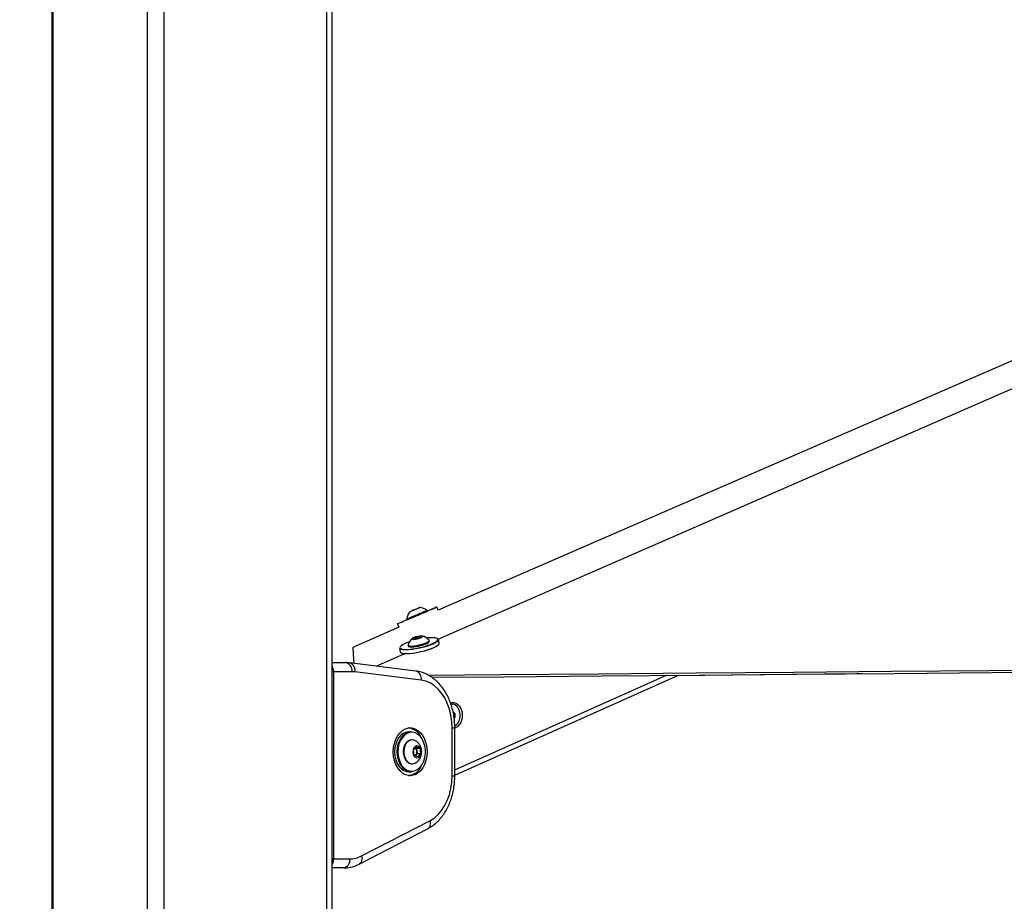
# Model space of a CAD drawing. Header units: millimetres. Extents: x 59675 to 443956, y 27057 to 412240.
# Tile 4 of 67: x 87856 to 109441, y 146581 to 165900. Entities that reach past the tile are written whole.
import ezdxf

# ---------------------------------------------------------------- set-up
doc = ezdxf.new("R2010")
doc.units = ezdxf.units.MM
doc.header["$LTSCALE"] = 50
doc.layers.add('COMPONENT_GEOMETRY', color=7, linetype='Continuous')
doc.styles.add('SLDTEXTSTYLE0', font='TXT', dxfattribs={"width": 0.75})
doc.dimstyles.new('SLDDIMSTYLE2', dxfattribs={"dimtxt": 2500, "dimasz": 165.1, "dimexe": 0, "dimexo": 0.0625, "dimgap": 625, "dimtad": 0, "dimtih": 1, "dimtoh": 1, "dimdec": 0, "dimrnd": 1e-09, "dimzin": 12, "dimdsep": 46, "dimtxsty": 'SLDTEXTSTYLE0', "dimsah": 1, "dimcen": 0.09, "dimadec": 0, "dimazin": 3, "dimtfac": 1, "dimtdec": 0, "dimtofl": 0, "dimtmove": 0, "dimatfit": 3, "dimfxl": 1, "dimfrac": 2, "dimtolj": 1, "dimtzin": 12, "dimarcsym": 0})

# ---------------------------------------------------------------- blocks, each defined once
blk = doc.blocks.new('_D_4')
at = {"layer": 'COMPONENT_GEOMETRY', "color": 7}
for p, q in [((94429, 186096), (66978, 186096)), ((67137, 186096), (67137, 117211)), ((62135, 116703), (61374, 116703)), ((61374, 116703), (61374, 112735)), ((72139, 116703), (72901, 116703)), ((72901, 116703), (72901, 112735)), ((61374, 112735), (62135, 112735)), ((72901, 112735), (72139, 112735)), ((67137, 40110), (67137, 108994)), ((82736, 40110), (66978, 40110))]:
    blk.add_line(p, q, dxfattribs=at)
for points in [[(67137, 186096), (67112, 185931), (67163, 185931)], [(67137, 40110), (67163, 40275), (67112, 40275)]]:
    blk.add_solid(points, dxfattribs=at)
at = {"layer": 'COMPONENT_GEOMETRY', "color": 7, "char_height": 2500, "attachment_point": 1, "style": 'SLDTEXTSTYLE0'}
for s, insert in [('9\'6.95"', (62135, 115957)), ('2920', (63443, 112217))]:
    blk.add_mtext(s, dxfattribs=dict(at, insert=insert))
blk = doc.blocks.new('_D_5')
at = {"layer": 'COMPONENT_GEOMETRY', "color": 7}
for p, q in [((239590, 151446), (257678, 151446)), ((257519, 151446), (257519, 99886)), ((252518, 99378), (251756, 99378)), ((251756, 99378), (251756, 95410)), ((262521, 99378), (263283, 99378)), ((263283, 99378), (263283, 95410)), ((251756, 95410), (252518, 95410)), ((263283, 95410), (262521, 95410)), ((257519, 40110), (257519, 91669)), ((98713, 40110), (257678, 40110))]:
    blk.add_line(p, q, dxfattribs=at)
for points in [[(257519, 151446), (257494, 151281), (257545, 151281)], [(257519, 40110), (257545, 40275), (257494, 40275)]]:
    blk.add_solid(points, dxfattribs=at)
at = {"layer": 'COMPONENT_GEOMETRY', "color": 7, "char_height": 2500, "attachment_point": 1, "style": 'SLDTEXTSTYLE0'}
for s, insert in [('7\'3.67"', (252518, 98632)), ('2227', (253825, 94892))]:
    blk.add_mtext(s, dxfattribs=dict(at, insert=insert))

msp = doc.modelspace()

# ---------------------------------------------------------------- linework, layer by layer
at = {"color": 7, "linetype": 'Continuous', "lineweight": 25}
for p, q in [((88559.19, 185584.55), (88559.19, 41884.54)), ((94704.43, 41884.54), (94704.43, 185584.55)), ((96510.71, 152969.26), (96445.23, 152941.31)), ((96445.23, 152941.31), (96451.71, 152944.21)), ((96451.71, 152944.21), (96523.69, 152975.04)), ((96451.76, 152944.1), (96451.71, 152944.21)), ((96582.68, 153000.1), (96510.71, 152969.26)), ((96523.69, 152975.04), (96589.17, 153002.99)), ((96523.77, 152974.86), (96523.69, 152975.04)), ((96589.17, 153002.99), (96582.68, 153000.1)), ((96789.63, 152939.15), (96782.16, 152956.62)), ((97033.32, 152960.65), (97003.4, 153030.6)), ((96139.16, 152660.87), (96171.17, 152586.05)), ((96345.45, 152769.79), (96352.92, 152752.32)), ((96171.17, 152586.05), (95158.28, 152145.95)), ((96370.33, 152195.06), (96374.38, 152176.95)), ((96495.69, 152337.24), (96515.65, 152359.83)), ((96556.93, 152337.24), (96495.69, 152337.24)), ((96515.65, 152359.83), (96596.83, 152382.42)), ((96520.69, 152337.24), (96515.65, 152359.83)), ((96638.12, 152359.83), (96556.93, 152337.24)), ((96596.83, 152382.42), (96658.07, 152382.42)), ((96604, 152350.34), (96596.83, 152382.42)), ((96658.07, 152382.42), (96638.12, 152359.83)), ((96837.96, 152280.48), (96833.91, 152298.6)), ((97052.31, 152238.26), (97035.28, 152314.55)), ((95158.29, 152145.94), (95158.28, 152145.95)), ((95158.29, 152145.89), (95158.28, 152145.95)), ((96329.22, 152016.1), (95679.38, 151732.59)), ((96181.32, 152123.81), (96198.35, 152047.53)), ((94704.43, 151811.17), (94999.59, 151811.17)), ((96541.66, 151625.9), (95088.85, 151805.66)), ((94732.96, 151611.17), (94732.96, 147511.17)), ((95141.01, 151611.17), (94732.96, 151611.17)), ((96658.52, 151427.42), (95205.72, 151607.17)), ((97394.85, 149345.28), (102298.59, 151535.75)), ((97342.34, 150899.09), (97332.87, 150899.09)), ((97357.85, 150729.53), (97395.73, 150697.75)), ((97363.4, 150697.75), (97395.73, 150697.75)), ((97395.73, 150697.75), (97395.01, 150611.15)), ((97378.54, 150611.15), (97395.01, 150611.15)), ((97395.01, 150611.15), (97380.55, 150599.67)), ((96441.78, 150294.67), (96385.22, 150294.67)), ((97336.27, 149332.93), (97336.27, 150381.42)), ((97394.85, 149332.93), (97394.85, 150381.42)), ((96462.29, 150119.67), (96448.86, 150119.67)), ((96487.98, 149893.3), (96548.88, 149970.21)), ((96504.63, 149780.26), (96487.98, 149893.3)), ((96529.06, 149945.19), (96552.89, 149934.09)), ((96569.54, 149821.05), (96539.09, 149782.59)), ((96548.88, 149970.21), (96626.43, 149934.09)), ((96552.89, 149934.09), (96626.43, 149934.09)), ((96552.89, 149934.09), (96561.21, 149877.57)), ((96561.21, 149877.57), (96569.54, 149821.05)), ((96569.54, 149821.05), (96643.08, 149821.05)), ((96643.08, 149821.05), (96582.18, 149744.13)), ((96626.43, 149934.09), (96643.08, 149821.05)), ((96448.86, 149594.67), (96462.29, 149594.67)), ((96582.18, 149744.13), (96504.63, 149780.26)), ((96539.09, 149782.59), (96528.46, 149769.16)), ((96385.22, 149419.67), (96441.78, 149419.67)), ((95348.39, 147574.49), (96847.75, 148346.25)), ((95298.5, 147396.66), (96797.86, 148168.43)), ((94732.96, 147511.17), (95094.46, 147511.17)), ((94953.04, 147311.17), (94704.43, 147311.17))]:
    msp.add_line(p, q, dxfattribs=at)
at = {"color": 8, "linetype": 'Continuous', "lineweight": 25}
for p, q in [((88586.12, 185584.55), (88586.12, 41884.54)), ((90647.04, 185584.55), (90647.04, 41884.54)), ((91016.6, 185584.55), (91016.6, 41884.54)), ((94583.7, 185584.55), (94583.7, 41884.54)), ((94704.43, 151611.17), (94732.96, 151611.17)), ((97394.85, 149459), (102039.04, 151533.53)), ((97336.27, 150381.42), (97394.85, 150381.42)), ((97336.27, 149332.93), (97394.85, 149332.93)), ((94704.43, 147511.17), (94732.96, 147511.17))]:
    msp.add_line(p, q, dxfattribs=at)
at = {"color": 7, "linetype": 'Continuous', "lineweight": 25, "flags": 128}
for points in [[(124723.77, 164992.23), (108631.6, 158000.14), (97033.32, 152960.65)], [(117997.24, 161469.17), (102000.96, 154490.47), (97034.22, 152323.66)], [(96352.72, 152752.78), (96306.29, 152732.87), (96244.79, 152706.47), (96195.84, 152685.43), (96161.31, 152670.55), (96142.55, 152662.4), (96140.25, 152661.3), (96154.52, 152667.28), (96184.81, 152680.12), (96229.95, 152699.33), (96288.21, 152724.16), (96357.34, 152753.66), (96434.7, 152786.7), (96517.31, 152822.02), (96601.98, 152858.24), (96685.48, 152893.98), (96764.59, 152927.87), (96836.28, 152958.6), (96897.77, 152984.99), (96946.72, 153006.04), (96981.25, 153020.92), (97000.01, 153029.07), (97002.31, 153030.17), (96988.03, 153024.19), (96957.75, 153011.35), (96912.61, 152992.14), (96854.35, 152967.31), (96789.44, 152939.61)], [(96345.45, 152769.79), (96349.45, 152771.44), (96368.61, 152779.55), (96402.26, 152793.88), (96447.88, 152813.34), (96502.1, 152836.5), (96560.91, 152861.64), (96619.92, 152886.9), (96674.78, 152910.4), (96721.39, 152930.4), (96756.33, 152945.42), (96776.99, 152954.33), (96782.17, 152956.62)], [(96352.92, 152752.32), (96356.92, 152753.97), (96376.09, 152762.09), (96409.73, 152776.41), (96455.36, 152795.87), (96509.58, 152819.03), (96568.38, 152844.18), (96627.39, 152869.43), (96682.25, 152892.93), (96728.87, 152912.93), (96763.8, 152927.95), (96784.46, 152936.87), (96789.63, 152939.15)], [(96408.38, 152925.61), (96413.26, 152927.64), (96433.97, 152936.44), (96467.34, 152950.68), (96508.3, 152968.19), (96550.62, 152986.3), (96587.85, 153002.26), (96614.33, 153013.63), (96626.02, 153018.69), (96621.14, 153016.66), (96600.43, 153007.86), (96567.06, 152993.62), (96526.09, 152976.12), (96483.78, 152958.01), (96446.54, 152942.05), (96420.07, 152930.67), (96408.38, 152925.61)], [(96496.81, 152324.06), (96535.04, 152326.79), (96579.64, 152334.54), (96623.82, 152346.14), (96660.85, 152359.83), (96685.1, 152373.52), (96692.88, 152385.12), (96682.99, 152392.88), (96656.95, 152395.6), (96618.72, 152392.88), (96574.13, 152385.12), (96529.95, 152373.52), (96492.91, 152359.83), (96468.66, 152346.14), (96460.89, 152334.54), (96470.77, 152326.79), (96496.81, 152324.06)], [(96396.65, 152264.76), (96385.78, 152260.99), (96318.87, 152235.24), (96263.71, 152209.22), (96222.58, 152184), (96197.16, 152160.61), (96188.47, 152140), (96194.17, 152125.73)], [(97035.28, 152314.55), (97033.5, 152299.84), (97015.95, 152277.21), (96981.72, 152252.21), (96932.2, 152225.85), (96869.42, 152199.23), (96795.95, 152173.41), (96714.79, 152149.48), (96629.28, 152128.39), (96542.9, 152111.03), (96459.21, 152098.09), (96381.61, 152090.1), (96313.3, 152087.41)], [(96330.34, 152011.12), (96398.65, 152013.82), (96476.25, 152021.8), (96559.94, 152034.74), (96646.32, 152052.11), (96731.83, 152073.19), (96812.98, 152097.13), (96886.46, 152122.94), (96949.24, 152149.57), (96998.76, 152175.92), (97032.99, 152200.93), (97050.54, 152223.55), (97052.31, 152238.26)], [(96370.52, 152200.78), (96370.08, 152198.01), (96378.04, 152185.71), (96402.61, 152177.95), (96441.98, 152175.3)], [(96374.38, 152176.95), (96382.08, 152167.6), (96406.66, 152159.83), (96446.03, 152157.18)], [(97035.66, 152200.44), (97025.8, 152190.06), (96992.35, 152165.63), (96943.96, 152139.88), (96882.62, 152113.86), (96810.82, 152088.64), (96731.52, 152065.25), (96647.97, 152044.65), (96563.57, 152027.68), (96481.78, 152015.03), (96405.96, 152007.23), (96379.3, 152005.61)], [(96441.98, 152175.3), (96493.23, 152177.95), (96552.55, 152185.71), (96615.55, 152198.01), (96677.56, 152213.92), (96733.96, 152232.28), (96780.59, 152251.71), (96813.99, 152270.79), (96831.67, 152288.08), (96832.33, 152302.32), (96831.31, 152303.7)], [(96446.03, 152157.18), (96497.27, 152159.83), (96556.6, 152167.6), (96619.6, 152179.89), (96681.6, 152195.8), (96738.01, 152214.16), (96784.64, 152233.6), (96818.04, 152252.67), (96835.72, 152269.97), (96837.96, 152280.48)], [(97023.82, 152318.8), (97021.78, 152326.41), (97004.9, 152341.3), (96971.69, 152351.57), (96923.52, 152356.81), (96862.36, 152356.81), (96790.7, 152351.57), (96780.43, 152350.48)], [(95158.29, 152145.94), (95158.58, 152141.26), (95159.77, 152122.56), (95160.96, 152103.86), (95162.13, 152085.19), (95163.29, 152066.53), (95164.45, 152047.88), (95166.75, 152010.64), (95167.88, 151992.04), (95169, 151973.46), (95170.12, 151954.89), (95171.23, 151936.34), (95172.33, 151917.81), (95173.42, 151899.29), (95174.51, 151880.78), (95175.59, 151862.29), (95176.66, 151843.82), (95177.72, 151825.36), (95178.78, 151806.91), (95179.49, 151794.44)], [(96313.3, 152087.41), (96257.07, 152090.1), (96215.21, 152098.09), (96189.45, 152111.03), (96181.32, 152123.81)], [(96198.35, 152047.53), (96206.49, 152034.74), (96232.25, 152021.8), (96274.11, 152013.82), (96317.56, 152011.24)], [(96815.35, 151534.85), (98401.72, 151548.4), (100543.34, 151566.71), (102684.97, 151585.02), (104826.6, 151603.35), (106968.22, 151621.68), (109109.85, 151640.02), (111251.48, 151658.37), (113393.1, 151676.73), (115534.73, 151695.11), (117676.36, 151713.49), (119817.98, 151731.89), (121959.61, 151750.3), (124101.23, 151768.72), (126242.86, 151787.15), (128384.49, 151805.6), (130526.11, 151824.06), (132667.74, 151842.53)], [(96891.42, 151489.52), (98468.53, 151503), (100610.16, 151521.31), (102751.79, 151539.63), (104893.41, 151557.96), (107035.04, 151576.3), (109176.67, 151594.65), (111318.29, 151613.01), (113459.92, 151631.37), (115601.55, 151649.75), (117743.17, 151668.14), (119884.8, 151686.54), (122026.42, 151704.96), (124168.05, 151723.38), (126309.68, 151741.82), (128451.3, 151760.27), (130592.93, 151778.73), (132734.55, 151797.21)], [(95205.72, 151607.17), (95197.65, 151608.11), (95189.57, 151608.92), (95181.48, 151609.6), (95173.39, 151610.17), (95165.3, 151610.6), (95157.2, 151610.92), (95149.11, 151611.1), (95141.01, 151611.17)], [(106314.37, 151570.13), (106199.59, 151568.78), (104098.39, 151544.2), (102269.62, 151522.81)], [(97336.27, 150381.42), (97329.53, 150522.59), (97309.43, 150661.21), (97276.33, 150794.75), (97230.83, 150920.77), (97173.77, 151037.01), (97106.17, 151141.34), (97029.27, 151231.86), (96944.46, 151306.94), (96853.28, 151365.21), (96757.38, 151405.61), (96658.52, 151427.42)], [(97394.51, 150423.02), (97398.14, 150424.71), (97440.07, 150454.55), (97474.75, 150499.29), (97499.61, 150555.6), (97512.81, 150619.3), (97513.36, 150685.67), (97501.23, 150749.8), (97477.32, 150806.92), (97443.39, 150852.8), (97401.98, 150884.03), (97356.14, 150898.3), (97312.28, 150895.35)], [(96045.8, 149857.17), (96052.13, 149953.64), (96070.87, 150046.82), (96101.41, 150133.55), (96142.69, 150210.86), (96193.32, 150276.13), (96251.56, 150327.13), (96315.44, 150362.13), (96382.78, 150379.93), (96451.29, 150379.93), (96518.63, 150362.13), (96582.51, 150327.13), (96640.75, 150276.13), (96691.38, 150210.86), (96732.66, 150133.55), (96763.2, 150046.82), (96781.95, 149953.64), (96788.27, 149857.17), (96781.95, 149760.7), (96763.2, 149667.52), (96732.66, 149580.8), (96691.38, 149503.48), (96640.75, 149438.21), (96582.51, 149387.21), (96518.63, 149352.21), (96451.29, 149334.41), (96382.78, 149334.41), (96315.44, 149352.21), (96251.56, 149387.21), (96193.32, 149438.21), (96142.69, 149503.48), (96101.41, 149580.8), (96070.87, 149667.52), (96052.13, 149760.7), (96045.8, 149857.17)], [(96385.22, 150294.67), (96335.81, 150289.06), (96275.35, 150266.15), (96219.38, 150226.5), (96170.21, 150171.74), (96129.83, 150104.09), (96099.92, 150026.33), (96081.68, 149941.65), (96075.87, 149853.51), (96082.72, 149765.52), (96101.96, 149681.28), (96132.79, 149604.25), (96173.96, 149537.56), (96223.78, 149483.97), (96280.21, 149445.65), (96340.93, 149424.18), (96385.22, 149419.67)], [(96441.78, 149419.67), (96397.5, 149424.18), (96336.78, 149445.65), (96280.35, 149483.97), (96230.53, 149537.56), (96189.36, 149604.25), (96158.53, 149681.28), (96139.29, 149765.52), (96132.44, 149853.51), (96138.25, 149941.65), (96156.48, 150026.33), (96186.4, 150104.09), (96226.78, 150171.74), (96275.95, 150226.5), (96331.92, 150266.15), (96392.38, 150289.06), (96441.78, 150294.67)], [(96749.33, 149903.98), (96736.51, 149988.56), (96711.92, 150067.76), (96676.56, 150138.34), (96631.88, 150197.41), (96579.7, 150242.55), (96522.17, 150271.91), (96461.64, 150284.29), (96400.58, 150279.19), (96341.5, 150256.81), (96286.81, 150218.06), (96238.76, 150164.54), (96199.31, 150098.44), (96170.08, 150022.46), (96152.26, 149939.72), (96146.58, 149853.59), (96153.27, 149767.62), (96172.07, 149685.3), (96202.2, 149610.03), (96242.43, 149544.87), (96291.11, 149492.5), (96346.25, 149455.05), (96405.58, 149434.07), (96466.69, 149430.42), (96527.07, 149444.23), (96584.25, 149474.95), (96635.88, 149521.32), (96679.86, 149581.44), (96714.38, 149652.84), (96738.03, 149732.62), (96749.84, 149817.49), (96749.33, 149903.98)], [(96448.86, 150119.67), (96411, 150114.15), (96365.26, 150091.54), (96325.21, 150052.96), (96293.6, 150001.03), (96272.56, 149939.3), (96263.53, 149871.97), (96267.14, 149803.64), (96283.13, 149738.95), (96310.41, 149682.32), (96347.13, 149637.6), (96390.78, 149607.85), (96438.39, 149595.09), (96448.86, 149594.67)], [(96535.82, 150098.2), (96520.36, 150106.49), (96472.76, 150119.26), (96424.43, 150114.15), (96378.69, 150091.54), (96338.65, 150052.96), (96307.03, 150001.03), (96285.99, 149939.3), (96276.97, 149871.97), (96280.58, 149803.64), (96296.57, 149738.95), (96323.85, 149682.32), (96360.57, 149637.6), (96404.22, 149607.85), (96451.82, 149595.09), (96500.15, 149600.19), (96535.82, 149616.15)], [(96656.38, 149883.94), (96643.41, 149928.55), (96619.92, 149963.52), (96589.08, 149984.13), (96555.06, 149987.59), (96522.46, 149973.43), (96495.67, 149943.58), (96478.32, 149902.06), (96472.74, 149854.47), (96479.7, 149807.25), (96498.24, 149766.77), (96525.88, 149738.5), (96558.87, 149726.26), (96592.76, 149731.7), (96622.97, 149754.08), (96645.42, 149790.39), (96657.09, 149835.72), (96656.38, 149883.94)], [(96526.64, 149770), (96531.8, 149774.53), (96539.09, 149782.59)], [(96847.75, 148346.25), (96939.83, 148403.93), (97025.55, 148478.7), (97103.32, 148569.19), (97171.72, 148673.73), (97229.48, 148790.4), (97275.55, 148917.05), (97309.08, 149051.35), (97329.44, 149190.83), (97336.27, 149332.93)], [(95094.46, 147511.17), (95126.84, 147512.16), (95159.17, 147515.16), (95191.37, 147520.15), (95223.38, 147527.12), (95255.15, 147536.06), (95286.62, 147546.94), (95317.72, 147559.76), (95348.39, 147574.49)]]:
    msp.add_lwpolyline(points, dxfattribs=at)
at = {"color": 8, "linetype": 'Continuous', "lineweight": 25, "flags": 128}
for points in [[(96317.92, 152099.95), (96384.67, 152102.59), (96460.49, 152110.39), (96542.27, 152123.03), (96626.67, 152140), (96710.23, 152160.61), (96789.53, 152184), (96861.32, 152209.22), (96922.67, 152235.24), (96971.06, 152260.99), (97004.51, 152285.42), (97021.65, 152307.53), (97023.82, 152318.8)], [(96847.75, 148346.25), (96854.47, 148309.59), (96855.49, 148274.33), (96850.79, 148241.84), (96840.53, 148213.36), (96825.11, 148189.99), (96805.13, 148172.62), (96797.86, 148168.43)], [(95348.39, 147574.49), (95355.11, 147537.82), (95356.14, 147502.57), (95351.43, 147470.08), (95341.17, 147441.6), (95325.76, 147418.22), (95305.78, 147400.86), (95298.54, 147396.68)]]:
    msp.add_lwpolyline(points, dxfattribs=at)
at = {"color": 7, "linetype": 'Continuous', "lineweight": 25}
for centre, radius, start, end in [((96610.71, 152753.56), 265.76, 139.702221, 176.499795), ((96610.71, 152753.56), 265.76, 49.82308, 86.620655), ((96627.52, 152133.12), 265.76, 39.929425, 78.884553), ((96627.52, 152133.12), 265.76, 126.295947, 165.251074), ((96307.24, 152215.51), 209.93, 247.939064, 269.018809), ((94964.23, 151636.16), 178.54, 351.95142, 78.577259), ((96312.38, 149996.73), 391.97, 20.280773, 78.500788), ((96388.76, 149857.17), 282.35, 8.379857, 58.611312), ((96459.64, 149867.4), 102.08, 5.71496, 48.180138), ((96388.76, 149857.17), 282.35, 301.388688, 8.379857), ((96436.52, 149856.55), 126.45, 324.206678, 9.56974), ((96327.5, 149699.98), 371.85, 279.757883, 341.460556), ((94917.68, 147486.17), 178.54, 281.422741, 8.04858)]:
    msp.add_arc(centre, radius, start, end, dxfattribs=at)
at = {"color": 8, "linetype": 'Continuous', "lineweight": 25}
for centre, radius, start, end in [((96287.89, 152265.72), 168.46, 236.199177, 280.26763), ((95038.82, 151642.54), 170.61, 348.035111, 72.969072), ((96491.59, 151462.78), 170.63, 348.039037, 72.937651)]:
    msp.add_arc(centre, radius, start, end, dxfattribs=at)
at = {"color": 7, "linetype": 'Continuous', "lineweight": 25}
for points, knots in [([(95088.85, 151805.66), (95066.93, 151807.87), (95037.21, 151810.86), (95007.4, 151811.1), (94999.59, 151811.17)], [0, 0, 0, 0, 0.73803275, 1, 1, 1, 1]), ([(97394.85, 150381.42), (97394.5, 150407), (97393.51, 150479.69), (97382.61, 150599), (97358.59, 150737.14), (97322.82, 150871.08), (97275.78, 150999.12), (97217.8, 151119.64), (97149.42, 151230.97), (97071.36, 151331.47), (96984.57, 151419.55), (96890.29, 151493.76), (96790, 151552.95), (96685.39, 151596.09), (96601.71, 151617.54), (96553.58, 151624.24), (96541.66, 151625.9)], [0, 0, 0, 0, 0.04241566, 0.12052965, 0.19876278, 0.27712502, 0.35564003, 0.4343053, 0.5130614, 0.59175097, 0.67014569, 0.74795467, 0.82487971, 0.90071062, 0.97541336, 1, 1, 1, 1]), ([(97300.78, 150924.93), (97312.68, 150929.14), (97337.03, 150937.76), (97388.73, 150937.27), (97452.79, 150910.29), (97517.4, 150839.69), (97538.87, 150772.1), (97549.65, 150738.19)], [0, 0, 0, 0, 0.11937285, 0.24435629, 0.49413245, 0.74622183, 1, 1, 1, 1]), ([(97549.65, 150738.19), (97554.58, 150701.78), (97564.41, 150629.18), (97539.75, 150520.64), (97498.05, 150447.25), (97455.14, 150406.27), (97423.8, 150386.1), (97403.07, 150381), (97394.85, 150378.97)], [0, 0, 0, 0, 0.23342929, 0.46546468, 0.69534941, 0.80975472, 0.92456968, 1, 1, 1, 1]), ([(96797.86, 148168.43), (96817.44, 148179.12), (96870, 148207.81), (96950.74, 148266.26), (97037.7, 148346.31), (97117.22, 148439.24), (97188.44, 148543.77), (97250.33, 148658.64), (97302.05, 148782.22), (97343.02, 148912.85), (97372.45, 149048.76), (97391.3, 149189.35), (97393.66, 149284.69), (97394.85, 149332.93)], [0, 0, 0, 0, 0.054321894, 0.145826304, 0.238109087, 0.331511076, 0.425806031, 0.520714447, 0.615973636, 0.711385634, 0.80682251, 0.902255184, 1, 1, 1, 1]), ([(94953.04, 147311.17), (94975.05, 147311.76), (95032.68, 147313.31), (95125.13, 147329.42), (95218.68, 147358.37), (95275.02, 147385.4), (95298.5, 147396.66)], [0, 0, 0, 0, 0.18533955, 0.4852527, 0.78540483, 1, 1, 1, 1])]:
    msp.add_open_spline(points, degree=3, knots=knots, dxfattribs=at)
at = {"color": 8, "linetype": 'Continuous', "lineweight": 25}
for points, knots in [([(94704.43, 151732.07), (94707.75, 151726.64), (94721.1, 151704.8), (94730.66, 151661.17), (94732.33, 151625), (94732.96, 151611.17)], [0, 0, 0, 0, 0.16989568, 0.68249451, 1, 1, 1, 1]), ([(94732.96, 147511.17), (94731.33, 147489.26), (94728.08, 147445.5), (94715.56, 147401.89), (94704.66, 147386.8), (94704.43, 147386.49)], [0, 0, 0, 0, 0.49526551, 0.98946595, 1, 1, 1, 1])]:
    msp.add_open_spline(points, degree=3, knots=knots, dxfattribs=at)

# ---------------------------------------------------------------- dimensions: what is measured, and where the dimension line sits
at = {"layer": 'COMPONENT_GEOMETRY', "color": 7}
for base, p1, p2, picture, middle in [((67137.14, 40109.55), (94492.3, 186095.84), (82799.72, 40109.55), '_D_4', (67137.14, 113102.69)), ((257519.32, 40109.55), (239526.37, 151445.89), (98649.72, 40109.55), '_D_5', (257519.32, 95777.72))]:
    dim = msp.add_linear_dim(base=base, p1=p1, p2=p2, angle=90, dimstyle='SLDDIMSTYLE2', dxfattribs=at)
    dim.commit()
    dim.dimension.update_dxf_attribs({"geometry": picture, "text_midpoint": middle, "dimtype": 160})

doc.saveas('drawing.dxf')
